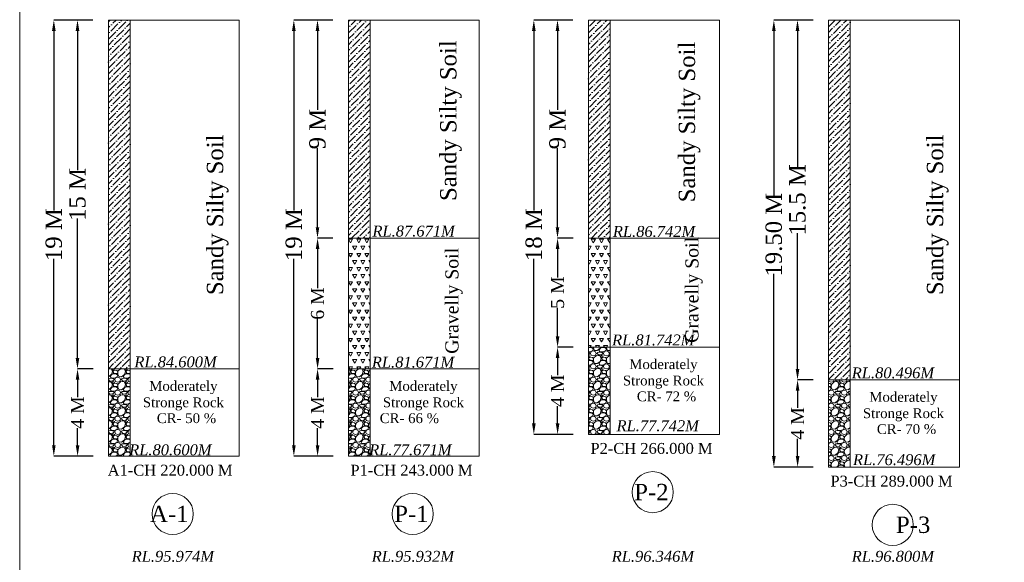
# Model space of a CAD drawing. Header units: millimetres. Extents: x 103078 to 25259364, y -3207472 to 1158446.
# Tile 2 of 40: x 13367830 to 13458117, y 1024192 to 1073961. Entities that reach past the tile are written whole.
import ezdxf

# ---------------------------------------------------------------- set-up
doc = ezdxf.new("R2010")
doc.units = ezdxf.units.MM
doc.header["$LTSCALE"] = 60
doc.header["$MEASUREMENT"] = 0
doc.styles.add('PDF Arial Bold', font='times.ttf')
doc.dimstyles.get("Standard").update_dxf_attribs({"dimtxt": 400, "dimasz": 215, "dimexe": 0.18, "dimexo": 0.0625, "dimgap": 0.09, "dimtad": 0, "dimtih": 1, "dimtoh": 1, "dimdec": 0, "dimzin": 4, "dimdsep": 46, "dimtxsty": 'Standard', "dimblk": 'OPEN90', "dimcen": 0, "dimadec": 0, "dimazin": 1, "dimtfac": 1, "dimtdec": 0, "dimtix": 1, "dimtofl": 0, "dimtmove": 0, "dimatfit": 3, "dimldrblk": 'OPEN30', "dimfxl": 1, "dimtolj": 1, "dimtzin": 0, "dimarcsym": 0})

# ---------------------------------------------------------------- blocks, each defined once
blk = doc.blocks.new('*D206')
at = {"color": 0, "linetype": 'Continuous', "lineweight": -2, "ltscale": 2, "transparency": 16777216}
for p, q in [((13374549, 1073930), (13373129, 1073930)), ((13373129, 1072930), (13373129, 1060146)), ((13373129, 1042930), (13373129, 1055714)), ((13374553, 1041930), (13373129, 1041930))]:
    blk.add_line(p, q, dxfattribs=at)
at = {"color": 0, "linetype": 'Continuous', "lineweight": 9, "ltscale": 2, "transparency": 16777216}
for points in [[(13372962, 1072930), (13373296, 1072930), (13373129, 1073930)], [(13372962, 1042930), (13373296, 1042930), (13373129, 1041930)]]:
    blk.add_solid(points, dxfattribs=at)
at = {"layer": 'Defpoints', "color": 0, "linetype": 'Continuous', "lineweight": 9, "ltscale": 2, "transparency": 16777216}
for p in [(13374549, 1073930), (13373129, 1041930), (13374553, 1041930)]:
    blk.add_point(p, dxfattribs=at)
at = {"color": 0, "linetype": 'Continuous', "lineweight": 9, "ltscale": 2, "transparency": 16777216, "insert": (13373129, 1057930), "char_height": 1500, "attachment_point": 5, "rotation": 90, "style": 'PDF Arial Bold'}
blk.add_mtext('\\A1;15 M', dxfattribs=at)
blk = doc.blocks.new('*D207')
at = {"color": 0, "linetype": 'Continuous', "lineweight": -2, "ltscale": 2, "transparency": 16777216}
for p, q in [((13374553, 1041930), (13373136, 1041930)), ((13373137, 1040930), (13373137, 1039350)), ((13373137, 1034930), (13373137, 1036510)), ((13374553, 1033930), (13373136, 1033930))]:
    blk.add_line(p, q, dxfattribs=at)
at = {"color": 0, "linetype": 'Continuous', "lineweight": 9, "ltscale": 2, "transparency": 16777216}
for points in [[(13372970, 1040930), (13373303, 1040930), (13373137, 1041930)], [(13372970, 1034930), (13373303, 1034930), (13373137, 1033930)]]:
    blk.add_solid(points, dxfattribs=at)
at = {"layer": 'Defpoints', "color": 0, "linetype": 'Continuous', "lineweight": 9, "ltscale": 2, "transparency": 16777216}
for p in [(13374553, 1041930), (13373137, 1033930), (13374553, 1033930)]:
    blk.add_point(p, dxfattribs=at)
at = {"color": 0, "linetype": 'Continuous', "lineweight": 9, "ltscale": 2, "transparency": 16777216, "insert": (13373137, 1037930), "char_height": 1200, "attachment_point": 5, "rotation": 90, "style": 'PDF Arial Bold'}
blk.add_mtext('\\A1;4 M', dxfattribs=at)
blk = doc.blocks.new('*D208')
at = {"color": 0, "linetype": 'Continuous', "lineweight": -2, "ltscale": 2, "transparency": 16777216}
for p, q in [((13396558, 1073930), (13395138, 1073930)), ((13395138, 1072930), (13395138, 1065678)), ((13395138, 1054930), (13395138, 1062182)), ((13396558, 1053930), (13395138, 1053930))]:
    blk.add_line(p, q, dxfattribs=at)
at = {"color": 0, "linetype": 'Continuous', "lineweight": 9, "ltscale": 2, "transparency": 16777216}
for points in [[(13394971, 1072930), (13395304, 1072930), (13395138, 1073930)], [(13394971, 1054930), (13395304, 1054930), (13395138, 1053930)]]:
    blk.add_solid(points, dxfattribs=at)
at = {"layer": 'Defpoints', "color": 0, "linetype": 'Continuous', "lineweight": 9, "ltscale": 2, "transparency": 16777216}
for p in [(13396558, 1073930), (13395138, 1053930), (13396558, 1053930)]:
    blk.add_point(p, dxfattribs=at)
at = {"color": 0, "linetype": 'Continuous', "lineweight": 9, "ltscale": 2, "transparency": 16777216, "insert": (13395138, 1063930), "char_height": 1500, "attachment_point": 5, "rotation": 90, "style": 'PDF Arial Bold'}
blk.add_mtext('\\A1;9 M', dxfattribs=at)
blk = doc.blocks.new('*D209')
at = {"color": 0, "linetype": 'Continuous', "lineweight": -2, "ltscale": 2, "transparency": 16777216}
for p, q in [((13418566, 1073930), (13417146, 1073930)), ((13417146, 1072930), (13417146, 1065678)), ((13417146, 1054930), (13417146, 1062182)), ((13418566, 1053930), (13417146, 1053930))]:
    blk.add_line(p, q, dxfattribs=at)
at = {"color": 0, "linetype": 'Continuous', "lineweight": 9, "ltscale": 2, "transparency": 16777216}
for points in [[(13416980, 1072930), (13417313, 1072930), (13417146, 1073930)], [(13416980, 1054930), (13417313, 1054930), (13417146, 1053930)]]:
    blk.add_solid(points, dxfattribs=at)
at = {"layer": 'Defpoints', "color": 0, "linetype": 'Continuous', "lineweight": 9, "ltscale": 2, "transparency": 16777216}
for p in [(13418566, 1073930), (13417146, 1053930), (13418566, 1053930)]:
    blk.add_point(p, dxfattribs=at)
at = {"color": 0, "linetype": 'Continuous', "lineweight": 9, "ltscale": 2, "transparency": 16777216, "insert": (13417146, 1063930), "char_height": 1500, "attachment_point": 5, "rotation": 90, "style": 'PDF Arial Bold'}
blk.add_mtext('\\A1;9 M', dxfattribs=at)
blk = doc.blocks.new('*D210')
at = {"color": 0, "linetype": 'Continuous', "lineweight": -2, "ltscale": 2, "transparency": 16777216}
for p, q in [((13440575, 1073930), (13439155, 1073930)), ((13439155, 1072930), (13439155, 1060477)), ((13439155, 1041930), (13439155, 1054383)), ((13440579, 1040930), (13439155, 1040930))]:
    blk.add_line(p, q, dxfattribs=at)
at = {"color": 0, "linetype": 'Continuous', "lineweight": 9, "ltscale": 2, "transparency": 16777216}
for points in [[(13438989, 1072930), (13439322, 1072930), (13439155, 1073930)], [(13438989, 1041930), (13439322, 1041930), (13439155, 1040930)]]:
    blk.add_solid(points, dxfattribs=at)
at = {"layer": 'Defpoints', "color": 0, "linetype": 'Continuous', "lineweight": 9, "ltscale": 2, "transparency": 16777216}
for p in [(13440575, 1073930), (13439155, 1040930), (13440579, 1040930)]:
    blk.add_point(p, dxfattribs=at)
at = {"color": 0, "linetype": 'Continuous', "lineweight": 9, "ltscale": 2, "transparency": 16777216, "insert": (13439155, 1057430), "char_height": 1500, "attachment_point": 5, "rotation": 90, "style": 'PDF Arial Bold'}
blk.add_mtext('\\A1;15.5 M', dxfattribs=at)
blk = doc.blocks.new('*D215')
at = {"color": 0, "linetype": 'Continuous', "lineweight": -2, "ltscale": 2, "transparency": 16777216}
for p, q in [((13396561, 1041930), (13395145, 1041930)), ((13395145, 1040930), (13395145, 1039350)), ((13395145, 1034930), (13395145, 1036510)), ((13396561, 1033930), (13395145, 1033930))]:
    blk.add_line(p, q, dxfattribs=at)
at = {"color": 0, "linetype": 'Continuous', "lineweight": 9, "ltscale": 2, "transparency": 16777216}
for points in [[(13394979, 1040930), (13395312, 1040930), (13395145, 1041930)], [(13394979, 1034930), (13395312, 1034930), (13395145, 1033930)]]:
    blk.add_solid(points, dxfattribs=at)
at = {"layer": 'Defpoints', "color": 0, "linetype": 'Continuous', "lineweight": 9, "ltscale": 2, "transparency": 16777216}
for p in [(13396561, 1041930), (13395145, 1033930), (13396561, 1033930)]:
    blk.add_point(p, dxfattribs=at)
at = {"color": 0, "linetype": 'Continuous', "lineweight": 9, "ltscale": 2, "transparency": 16777216, "insert": (13395145, 1037930), "char_height": 1200, "attachment_point": 5, "rotation": 90, "style": 'PDF Arial Bold'}
blk.add_mtext('\\A1;4 M', dxfattribs=at)
blk = doc.blocks.new('*D216')
at = {"color": 0, "linetype": 'Continuous', "lineweight": -2, "ltscale": 2, "transparency": 16777216}
for p, q in [((13418570, 1043930), (13417154, 1043930)), ((13417154, 1042930), (13417154, 1041350)), ((13417154, 1036930), (13417154, 1038510)), ((13418570, 1035930), (13417154, 1035930))]:
    blk.add_line(p, q, dxfattribs=at)
at = {"color": 0, "linetype": 'Continuous', "lineweight": 9, "ltscale": 2, "transparency": 16777216}
for points in [[(13416987, 1042930), (13417321, 1042930), (13417154, 1043930)], [(13416987, 1036930), (13417321, 1036930), (13417154, 1035930)]]:
    blk.add_solid(points, dxfattribs=at)
at = {"layer": 'Defpoints', "color": 0, "linetype": 'Continuous', "lineweight": 9, "ltscale": 2, "transparency": 16777216}
for p in [(13418570, 1043930), (13417154, 1035930), (13418570, 1035930)]:
    blk.add_point(p, dxfattribs=at)
at = {"color": 0, "linetype": 'Continuous', "lineweight": 9, "ltscale": 2, "transparency": 16777216, "insert": (13417154, 1039930), "char_height": 1200, "attachment_point": 5, "rotation": 90, "style": 'PDF Arial Bold'}
blk.add_mtext('\\A1;4 M', dxfattribs=at)
blk = doc.blocks.new('*D217')
at = {"color": 0, "linetype": 'Continuous', "lineweight": -2, "ltscale": 2, "transparency": 16777216}
for p, q in [((13440579, 1040930), (13439162, 1040930)), ((13439163, 1039930), (13439163, 1038350)), ((13439163, 1033930), (13439163, 1035510)), ((13440579, 1032930), (13439162, 1032930))]:
    blk.add_line(p, q, dxfattribs=at)
at = {"color": 0, "linetype": 'Continuous', "lineweight": 9, "ltscale": 2, "transparency": 16777216}
for points in [[(13438996, 1039930), (13439329, 1039930), (13439163, 1040930)], [(13438996, 1033930), (13439329, 1033930), (13439163, 1032930)]]:
    blk.add_solid(points, dxfattribs=at)
at = {"layer": 'Defpoints', "color": 0, "linetype": 'Continuous', "lineweight": 9, "ltscale": 2, "transparency": 16777216}
for p in [(13440579, 1040930), (13439163, 1032930), (13440579, 1032930)]:
    blk.add_point(p, dxfattribs=at)
at = {"color": 0, "linetype": 'Continuous', "lineweight": 9, "ltscale": 2, "transparency": 16777216, "insert": (13439163, 1036930), "char_height": 1200, "attachment_point": 5, "rotation": 90, "style": 'PDF Arial Bold'}
blk.add_mtext('\\A1;4 M', dxfattribs=at)
blk = doc.blocks.new('*D222')
at = {"color": 0, "linetype": 'Continuous', "lineweight": -2, "ltscale": 2, "transparency": 16777216}
for p, q in [((13396558, 1053930), (13395145, 1053930)), ((13395145, 1052930), (13395145, 1049326)), ((13395145, 1042930), (13395145, 1046534)), ((13396561, 1041930), (13395145, 1041930))]:
    blk.add_line(p, q, dxfattribs=at)
at = {"color": 0, "linetype": 'Continuous', "lineweight": 9, "ltscale": 2, "transparency": 16777216}
for points in [[(13394979, 1052930), (13395312, 1052930), (13395145, 1053930)], [(13394979, 1042930), (13395312, 1042930), (13395145, 1041930)]]:
    blk.add_solid(points, dxfattribs=at)
at = {"layer": 'Defpoints', "color": 0, "linetype": 'Continuous', "lineweight": 9, "ltscale": 2, "transparency": 16777216}
for p in [(13396558, 1053930), (13395145, 1041930), (13396561, 1041930)]:
    blk.add_point(p, dxfattribs=at)
at = {"color": 0, "linetype": 'Continuous', "lineweight": 9, "ltscale": 2, "transparency": 16777216, "insert": (13395145, 1047930), "char_height": 1200, "attachment_point": 5, "rotation": 90, "style": 'PDF Arial Bold'}
blk.add_mtext('\\A1;6 M', dxfattribs=at)
blk = doc.blocks.new('*D223')
at = {"color": 0, "linetype": 'Continuous', "lineweight": -2, "ltscale": 2, "transparency": 16777216}
for p, q in [((13418570, 1053930), (13417154, 1053930)), ((13417154, 1052930), (13417154, 1050321)), ((13417154, 1044930), (13417154, 1047539)), ((13418570, 1043930), (13417154, 1043930))]:
    blk.add_line(p, q, dxfattribs=at)
at = {"color": 0, "linetype": 'Continuous', "lineweight": 9, "ltscale": 2, "transparency": 16777216}
for points in [[(13416987, 1052930), (13417321, 1052930), (13417154, 1053930)], [(13416987, 1044930), (13417321, 1044930), (13417154, 1043930)]]:
    blk.add_solid(points, dxfattribs=at)
at = {"layer": 'Defpoints', "color": 0, "linetype": 'Continuous', "lineweight": 9, "ltscale": 2, "transparency": 16777216}
for p in [(13418570, 1053930), (13417154, 1043930), (13418570, 1043930)]:
    blk.add_point(p, dxfattribs=at)
at = {"color": 0, "linetype": 'Continuous', "lineweight": 9, "ltscale": 2, "transparency": 16777216, "insert": (13417154, 1048930), "char_height": 1200, "attachment_point": 5, "rotation": 90, "style": 'PDF Arial Bold'}
blk.add_mtext('\\A1;5 M', dxfattribs=at)
blk = doc.blocks.new('*D375')
at = {"color": 0, "linetype": 'Continuous', "lineweight": -2, "ltscale": 2, "transparency": 16777216}
for p, q in [((13373129, 1073930), (13370960, 1073930)), ((13370960, 1072930), (13370960, 1056460)), ((13370960, 1034930), (13370960, 1052028)), ((13373136, 1033930), (13370960, 1033930))]:
    blk.add_line(p, q, dxfattribs=at)
at = {"color": 0, "linetype": 'Continuous', "lineweight": 9, "ltscale": 2, "transparency": 16777216}
for points in [[(13370794, 1072930), (13371127, 1072930), (13370960, 1073930)], [(13370794, 1034930), (13371127, 1034930), (13370960, 1033930)]]:
    blk.add_solid(points, dxfattribs=at)
at = {"layer": 'Defpoints', "color": 0, "linetype": 'Continuous', "lineweight": 9, "ltscale": 2, "transparency": 16777216}
for p in [(13373129, 1073930), (13370960, 1033930), (13373137, 1033930)]:
    blk.add_point(p, dxfattribs=at)
at = {"color": 0, "linetype": 'Continuous', "lineweight": 9, "ltscale": 2, "transparency": 16777216, "insert": (13370960, 1054244), "char_height": 1500, "attachment_point": 5, "rotation": 90, "style": 'PDF Arial Bold'}
blk.add_mtext('\\A1;19 M', dxfattribs=at)
blk = doc.blocks.new('*D376')
at = {"color": 0, "linetype": 'Continuous', "lineweight": -2, "ltscale": 2, "transparency": 16777216}
for p, q in [((13395137, 1073930), (13392969, 1073930)), ((13392969, 1072930), (13392969, 1056460)), ((13392969, 1034930), (13392969, 1052028)), ((13395145, 1033930), (13392969, 1033930))]:
    blk.add_line(p, q, dxfattribs=at)
at = {"color": 0, "linetype": 'Continuous', "lineweight": 9, "ltscale": 2, "transparency": 16777216}
for points in [[(13392802, 1072930), (13393136, 1072930), (13392969, 1073930)], [(13392802, 1034930), (13393136, 1034930), (13392969, 1033930)]]:
    blk.add_solid(points, dxfattribs=at)
at = {"layer": 'Defpoints', "color": 0, "linetype": 'Continuous', "lineweight": 9, "ltscale": 2, "transparency": 16777216}
for p in [(13395137, 1073930), (13392969, 1033930), (13395145, 1033930)]:
    blk.add_point(p, dxfattribs=at)
at = {"color": 0, "linetype": 'Continuous', "lineweight": 9, "ltscale": 2, "transparency": 16777216, "insert": (13392969, 1054244), "char_height": 1500, "attachment_point": 5, "rotation": 90, "style": 'PDF Arial Bold'}
blk.add_mtext('\\A1;19 M', dxfattribs=at)
blk = doc.blocks.new('*D377')
at = {"color": 0, "linetype": 'Continuous', "lineweight": -2, "ltscale": 2, "transparency": 16777216}
for p, q in [((13417146, 1073930), (13414978, 1073930)), ((13414978, 1072930), (13414978, 1056460)), ((13414978, 1036930), (13414978, 1052028)), ((13417154, 1035930), (13414978, 1035930))]:
    blk.add_line(p, q, dxfattribs=at)
at = {"color": 0, "linetype": 'Continuous', "lineweight": 9, "ltscale": 2, "transparency": 16777216}
for points in [[(13414811, 1072930), (13415144, 1072930), (13414978, 1073930)], [(13414811, 1036930), (13415144, 1036930), (13414978, 1035930)]]:
    blk.add_solid(points, dxfattribs=at)
at = {"layer": 'Defpoints', "color": 0, "linetype": 'Continuous', "lineweight": 9, "ltscale": 2, "transparency": 16777216}
for p in [(13417146, 1073930), (13414978, 1035930), (13417154, 1035930)]:
    blk.add_point(p, dxfattribs=at)
at = {"color": 0, "linetype": 'Continuous', "lineweight": 9, "ltscale": 2, "transparency": 16777216, "insert": (13414978, 1054244), "char_height": 1500, "attachment_point": 5, "rotation": 90, "style": 'PDF Arial Bold'}
blk.add_mtext('\\A1;18 M', dxfattribs=at)
blk = doc.blocks.new('*D378')
at = {"color": 0, "linetype": 'Continuous', "lineweight": -2, "ltscale": 2, "transparency": 16777216}
for p, q in [((13439155, 1073930), (13436986, 1073930)), ((13436986, 1072930), (13436986, 1057845)), ((13436986, 1033930), (13436986, 1050644)), ((13439162, 1032930), (13436986, 1032930))]:
    blk.add_line(p, q, dxfattribs=at)
at = {"color": 0, "linetype": 'Continuous', "lineweight": 9, "ltscale": 2, "transparency": 16777216}
for points in [[(13436820, 1072930), (13437153, 1072930), (13436986, 1073930)], [(13436820, 1033930), (13437153, 1033930), (13436986, 1032930)]]:
    blk.add_solid(points, dxfattribs=at)
at = {"layer": 'Defpoints', "color": 0, "linetype": 'Continuous', "lineweight": 9, "ltscale": 2, "transparency": 16777216}
for p in [(13439155, 1073930), (13436986, 1032930), (13439162, 1032930)]:
    blk.add_point(p, dxfattribs=at)
at = {"color": 0, "linetype": 'Continuous', "lineweight": 9, "ltscale": 2, "transparency": 16777216, "insert": (13436986, 1054244), "char_height": 1500, "attachment_point": 5, "rotation": 90, "style": 'PDF Arial Bold'}
blk.add_mtext('\\A1;19.50 M', dxfattribs=at)

msp = doc.modelspace()

# ---------------------------------------------------------------- hatches: boundary and pattern name
at = {"linetype": 'Continuous', "lineweight": 9, "ltscale": 2}
h = msp.add_hatch(dxfattribs=at)
h.set_pattern_fill('ANSI36', scale=3000)
h.set_pattern_definition([(45, (384413.5, 2478545.5), (198.873782, 729.203868), [937.5, -187.5, 0, -187.5])])
h.paths.add_polyline_path([(13375969, 1041930), (13377969, 1041930), (13377969, 1073930), (13375969, 1073930)])
h = msp.add_hatch(dxfattribs=at)
h.set_pattern_fill('ANSI36', scale=3000)
h.set_pattern_definition([(45, (389422.23, 2478545.5), (198.873782, 729.203868), [937.5, -187.5, 0, -187.5])])
h.paths.add_polyline_path([(13397977.7, 1053930), (13399977.7, 1053930), (13399977.7, 1073930), (13397977.7, 1073930)])
h = msp.add_hatch(dxfattribs=at)
h.set_pattern_fill('ANSI36', scale=3000)
h.set_pattern_definition([(45, (394430.95, 2478545.5), (198.873782, 729.203868), [937.5, -187.5, 0, -187.5])])
h.paths.add_polyline_path([(13419986.5, 1053930), (13421986.5, 1053930), (13421986.5, 1073930), (13419986.5, 1073930)])
h = msp.add_hatch(dxfattribs=at)
h.set_pattern_fill('ANSI36', scale=3000)
h.set_pattern_definition([(45, (399439.68, 2478545.5), (198.873782, 729.203868), [937.5, -187.5, 0, -187.5])])
h.paths.add_polyline_path([(13441995.2, 1040930), (13443995.2, 1040930), (13443995.2, 1073930), (13441995.2, 1073930)])
h = msp.add_hatch(dxfattribs=at)
h.set_pattern_fill('TRIANG', scale=2000)
h.set_pattern_definition([(60, (389422.2, 2478545.5), (-375, 649.519052), [375, -375]), (120, (389422.2, 2478545.5), (-750, 4e-07), [375, -375]), (0, (389234.7, 2478870.26), (375, 649.519052), [375, -375])])
h.paths.add_polyline_path([(13399977.7, 1053930), (13397977.7, 1053930), (13397977.7, 1041930), (13399977.7, 1041930)])
h = msp.add_hatch(dxfattribs=at)
h.set_pattern_fill('TRIANG', scale=2000)
h.set_pattern_definition([(60, (394430.95, 2478545.5), (-375, 649.519052), [375, -375]), (120, (394430.95, 2478545.5), (-750, 4e-07), [375, -375]), (0, (394243.45, 2478870.26), (375, 649.519052), [375, -375])])
h.paths.add_polyline_path([(13419986.5, 1043930), (13421986.5, 1043930), (13421986.5, 1053930), (13419986.5, 1053930)])
h = msp.add_hatch(dxfattribs=at)
h.set_pattern_fill('GRAVEL', scale=1200)
h.set_pattern_definition([(228.0127875, (395294.95, 2479745.5), (-9600, -10800), [161.4432, -15982.90566]), (184.96974073, (395186.95, 2479625.5), (14400, 1200), [277.0416, -27427.10971]), (132.5104471, (394910.95, 2479601.5), (12000, -13200), [195.3456, -19339.23912]), (267.273689, (394442.95, 2479301.5), (1200, 24000), [252.2856, -24976.26965]), (292.8336542, (394430.95, 2479049.5), (-6000, 14400), [247.386, -24491.24775]), (357.273689, (394526.95, 2478821.5), (-24000, 1200), [252.2856, -24976.26965]), (37.69424047, (394778.95, 2478809.5), (-15600, -12000), [333.6348, -33029.81826]), (72.25532837, (395042.95, 2479013.5), (8400, 26400), [314.9856, -31183.5858]), (121.4295656, (395138.95, 2479313.5), (-9600, 15600), [253.14, -25060.88773]), (175.2363583, (395006.95, 2479529.5), (13200, -1200), [288.9984, -14160.9151]), (222.3974378, (394718.95, 2479553.5), (-14400, -13200), [373.7376, -37000.05001]), (138.8140748, (395630.95, 2479289.5), (-8400, 7200), [127.5612, -12628.61378]), (171.4692344, (395534.95, 2479373.5), (15600, -2400), [242.6844, -24025.8137]), (225, (395294.95, 2479409.5), (-1e-13, -1200), [169.7052, -1527.35107]), (203.1985905, (395210.95, 2479553.5), (6000, 2400), [91.3896, -9047.53813]), (291.8014095, (395126.95, 2479517.5), (-1200, 3600), [129.2436, -6332.95417]), (30.9637565, (395174.95, 2479397.5), (3600, 2400), [209.9148, -6787.22747]), (161.5650512, (395354.95, 2479505.5), (2400, -1200), [151.7892, -3642.94399]), (16.38954033, (394430.95, 2479517.5), (12000, 3600), [212.64, -21051.41418]), (70.34617594, (394634.95, 2479577.5), (-4800, -13200), [178.3932, -17660.8893]), (293.1985905, (395354.95, 2479745.5), (-2400, 6000), [182.778, -8956.14973]), (343.61045967, (395426.95, 2479577.5), (-12000, 3600), [212.64, -21051.41418]), (339.4439548, (394430.95, 2478773.5), (-6000, 2400), [205.056, -10047.74849]), (294.7751406, (394622.95, 2478701.5), (-6000, 13200), [171.8136, -17009.57168]), (66.8014095, (395366.95, 2478545.5), (2400, 6000), [182.778, -8956.14973]), (17.35402464, (395438.95, 2478713.5), (-15600, -4800), [201.1572, -19914.50834]), (69.4439548, (394778.95, 2478545.5), (-2400, -6000), [102.528, -10150.27649]), (101.3099325, (395294.95, 2478545.5), (-1200, 4800), [61.188, -6057.63542]), (165.9637565, (395282.95, 2478605.5), (3600, -1200), [247.386, -4700.34075]), (186.00900596, (395042.95, 2478665.5), (12000, 1200), [229.26, -22696.70781]), (303.6900675, (395174.95, 2479289.5), (-1200, 2400), [173.0664, -4153.59513]), (353.1572266, (395270.95, 2479145.5), (20400, -2400), [302.1528, -29913.07515]), (60.9453959, (395570.95, 2479109.5), (-4800, -8400), [123.5472, -12231.20897]), (90, (395631, 2479217.5), (-1200, 1200), [72, -1128]), (120.2564372, (395018.95, 2478701.5), (4800, -8400), [166.7088, -16504.22399]), (48.0127875, (394934.95, 2478845.5), (9600, 10800), [322.8864, -15821.46246]), (0, (395151, 2479085.5), (1200, 1200), [312, -888]), (325.3048465, (395462.95, 2479085.5), (12000, -8400), [189.7368, -18783.92916]), (254.0546041, (395618.95, 2478977.5), (-1200, -4800), [174.7224, -8561.40947]), (207.64597536, (395570.95, 2478809.5), (-22800, -12000), [284.478, -28163.36902]), (175.42607874, (395318.95, 2478677.5), (-15600, 1200), [300.9588, -29794.88809])])
h.paths.add_polyline_path([(13419986.5, 1035930), (13421986.5, 1035930), (13421986.5, 1043930), (13419986.5, 1043930)])
h.paths.add_polyline_path([(13422311.5, 1035650.7), (13430362.3, 1035650.7), (13430362.3, 1037785.9), (13422311.5, 1037785.9)], flags=9)
h = msp.add_hatch(dxfattribs=at)
h.set_pattern_fill('GRAVEL', scale=1200)
h.set_pattern_definition([(228.0127875, (385277.5, 2479745.5), (-9600, -10800), [161.4432, -15982.90566]), (184.96974073, (385169.5, 2479625.5), (14400, 1200), [277.0416, -27427.10971]), (132.5104471, (384893.5, 2479601.5), (12000, -13200), [195.3456, -19339.23912]), (267.273689, (384425.5, 2479301.5), (1200, 24000), [252.2856, -24976.26965]), (292.8336542, (384413.5, 2479049.5), (-6000, 14400), [247.386, -24491.24775]), (357.273689, (384509.5, 2478821.5), (-24000, 1200), [252.2856, -24976.26965]), (37.69424047, (384761.5, 2478809.5), (-15600, -12000), [333.6348, -33029.81826]), (72.25532837, (385025.5, 2479013.5), (8400, 26400), [314.9856, -31183.5858]), (121.4295656, (385121.5, 2479313.5), (-9600, 15600), [253.14, -25060.88773]), (175.2363583, (384989.5, 2479529.5), (13200, -1200), [288.9984, -14160.9151]), (222.3974378, (384701.5, 2479553.5), (-14400, -13200), [373.7376, -37000.05001]), (138.8140748, (385613.5, 2479289.5), (-8400, 7200), [127.5612, -12628.61378]), (171.4692344, (385517.5, 2479373.5), (15600, -2400), [242.6844, -24025.8137]), (225, (385277.5, 2479409.5), (-1e-13, -1200), [169.7052, -1527.35107]), (203.1985905, (385193.5, 2479553.5), (6000, 2400), [91.3896, -9047.53813]), (291.8014095, (385109.5, 2479517.5), (-1200, 3600), [129.2436, -6332.95417]), (30.9637565, (385157.5, 2479397.5), (3600, 2400), [209.9148, -6787.22747]), (161.5650512, (385337.5, 2479505.5), (2400, -1200), [151.7892, -3642.94399]), (16.38954033, (384413.5, 2479517.5), (12000, 3600), [212.64, -21051.41418]), (70.34617594, (384617.5, 2479577.5), (-4800, -13200), [178.3932, -17660.8893]), (293.1985905, (385337.5, 2479745.5), (-2400, 6000), [182.778, -8956.14973]), (343.61045967, (385409.5, 2479577.5), (-12000, 3600), [212.64, -21051.41418]), (339.4439548, (384413.5, 2478773.5), (-6000, 2400), [205.056, -10047.74849]), (294.7751406, (384605.5, 2478701.5), (-6000, 13200), [171.8136, -17009.57168]), (66.8014095, (385349.5, 2478545.5), (2400, 6000), [182.778, -8956.14973]), (17.35402464, (385421.5, 2478713.5), (-15600, -4800), [201.1572, -19914.50834]), (69.4439548, (384761.5, 2478545.5), (-2400, -6000), [102.528, -10150.27649]), (101.3099325, (385277.5, 2478545.5), (-1200, 4800), [61.188, -6057.63542]), (165.9637565, (385265.5, 2478605.5), (3600, -1200), [247.386, -4700.34075]), (186.00900596, (385025.5, 2478665.5), (12000, 1200), [229.26, -22696.70781]), (303.6900675, (385157.5, 2479289.5), (-1200, 2400), [173.0664, -4153.59513]), (353.1572266, (385253.5, 2479145.5), (20400, -2400), [302.1528, -29913.07515]), (60.9453959, (385553.5, 2479109.5), (-4800, -8400), [123.5472, -12231.20897]), (90, (385613.5, 2479217.5), (-1200, 1200), [72, -1128]), (120.2564372, (385001.5, 2478701.5), (4800, -8400), [166.7088, -16504.22399]), (48.0127875, (384917.5, 2478845.5), (9600, 10800), [322.8864, -15821.46246]), (0, (385133.5, 2479085.5), (1200, 1200), [312, -888]), (325.3048465, (385445.5, 2479085.5), (12000, -8400), [189.7368, -18783.92916]), (254.0546041, (385601.5, 2478977.5), (-1200, -4800), [174.7224, -8561.40947]), (207.64597536, (385553.5, 2478809.5), (-22800, -12000), [284.478, -28163.36902]), (175.42607874, (385301.5, 2478677.5), (-15600, 1200), [300.9588, -29794.88809])])
h.paths.add_polyline_path([(13377969, 1041930), (13375969, 1041930), (13375969, 1033930), (13377969, 1033930)])
h.paths.add_polyline_path([(13377621.2, 1033440.6), (13385672, 1033440.6), (13385672, 1035575.8), (13377621.2, 1035575.8)], flags=9)
h = msp.add_hatch(dxfattribs=at)
h.set_pattern_fill('GRAVEL', scale=1200)
h.set_pattern_definition([(228.0127875, (390286.23, 2479745.5), (-9600, -10800), [161.4432, -15982.90566]), (184.96974073, (390178.226, 2479625.5), (14400, 1200), [277.0416, -27427.10971]), (132.5104471, (389902.226, 2479601.5), (12000, -13200), [195.3456, -19339.23912]), (267.273689, (389434.226, 2479301.5), (1200, 24000), [252.2856, -24976.26965]), (292.8336542, (389422.226, 2479049.5), (-6000, 14400), [247.386, -24491.24775]), (357.273689, (389518.226, 2478821.5), (-24000, 1200), [252.2856, -24976.26965]), (37.69424047, (389770.226, 2478809.5), (-15600, -12000), [333.6348, -33029.81826]), (72.25532837, (390034.226, 2479013.5), (8400, 26400), [314.9856, -31183.5858]), (121.4295656, (390130.226, 2479313.5), (-9600, 15600), [253.14, -25060.88773]), (175.2363583, (389998.23, 2479529.5), (13200, -1200), [288.9984, -14160.9151]), (222.3974378, (389710.226, 2479553.5), (-14400, -13200), [373.7376, -37000.05001]), (138.8140748, (390622.23, 2479289.5), (-8400, 7200), [127.5612, -12628.61378]), (171.4692344, (390526.226, 2479373.5), (15600, -2400), [242.6844, -24025.8137]), (225, (390286.2, 2479409.5), (-1e-13, -1200), [169.7052, -1527.35107]), (203.1985905, (390202.23, 2479553.5), (6000, 2400), [91.3896, -9047.53813]), (291.8014095, (390118.23, 2479517.5), (-1200, 3600), [129.2436, -6332.95417]), (30.9637565, (390166.23, 2479397.5), (3600, 2400), [209.9148, -6787.22747]), (161.5650512, (390346.23, 2479505.5), (2400, -1200), [151.7892, -3642.94399]), (16.38954033, (389422.226, 2479517.5), (12000, 3600), [212.64, -21051.41418]), (70.34617594, (389626.226, 2479577.5), (-4800, -13200), [178.3932, -17660.8893]), (293.1985905, (390346.23, 2479745.5), (-2400, 6000), [182.778, -8956.14973]), (343.61045967, (390418.226, 2479577.5), (-12000, 3600), [212.64, -21051.41418]), (339.4439548, (389422.23, 2478773.5), (-6000, 2400), [205.056, -10047.74849]), (294.7751406, (389614.226, 2478701.5), (-6000, 13200), [171.8136, -17009.57168]), (66.8014095, (390358.23, 2478545.5), (2400, 6000), [182.778, -8956.14973]), (17.35402464, (390430.226, 2478713.5), (-15600, -4800), [201.1572, -19914.50834]), (69.4439548, (389770.23, 2478545.5), (-2400, -6000), [102.528, -10150.27649]), (101.3099325, (390286.23, 2478545.5), (-1200, 4800), [61.188, -6057.63542]), (165.9637565, (390274.23, 2478605.5), (3600, -1200), [247.386, -4700.34075]), (186.00900596, (390034.226, 2478665.5), (12000, 1200), [229.26, -22696.70781]), (303.6900675, (390166.23, 2479289.5), (-1200, 2400), [173.0664, -4153.59513]), (353.1572266, (390262.226, 2479145.5), (20400, -2400), [302.1528, -29913.07515]), (60.9453959, (390562.23, 2479109.5), (-4800, -8400), [123.5472, -12231.20897]), (90, (390622.2, 2479217.5), (-1200, 1200), [72, -1128]), (120.2564372, (390010.226, 2478701.5), (4800, -8400), [166.7088, -16504.22399]), (48.0127875, (389926.23, 2478845.5), (9600, 10800), [322.8864, -15821.46246]), (0, (390142.2, 2479085.5), (1200, 1200), [312, -888]), (325.3048465, (390454.226, 2479085.5), (12000, -8400), [189.7368, -18783.92916]), (254.0546041, (390610.23, 2478977.5), (-1200, -4800), [174.7224, -8561.40947]), (207.64597536, (390562.226, 2478809.5), (-22800, -12000), [284.478, -28163.36902]), (175.42607874, (390310.226, 2478677.5), (-15600, 1200), [300.9588, -29794.88809])])
h.paths.add_polyline_path([(13397977.7, 1033930), (13399977.7, 1033930), (13399977.7, 1041930), (13397977.7, 1041930)])
h.paths.add_polyline_path([(13399629.9, 1033440.6), (13407680.7, 1033440.6), (13407680.7, 1035575.8), (13399629.9, 1035575.8)], flags=9)
h = msp.add_hatch(dxfattribs=at)
h.set_pattern_fill('GRAVEL', scale=1200)
h.set_pattern_definition([(228.0127875, (400303.68, 2479745.5), (-9600, -10800), [161.4432, -15982.90566]), (184.96974073, (400195.677, 2479625.5), (14400, 1200), [277.0416, -27427.10971]), (132.5104471, (399919.68, 2479601.5), (12000, -13200), [195.3456, -19339.23912]), (267.273689, (399451.677, 2479301.5), (1200, 24000), [252.2856, -24976.26965]), (292.8336542, (399439.677, 2479049.5), (-6000, 14400), [247.386, -24491.24775]), (357.273689, (399535.677, 2478821.5), (-24000, 1200), [252.2856, -24976.26965]), (37.69424047, (399787.677, 2478809.5), (-15600, -12000), [333.6348, -33029.81826]), (72.25532837, (400051.677, 2479013.5), (8400, 26400), [314.9856, -31183.5858]), (121.4295656, (400147.677, 2479313.5), (-9600, 15600), [253.14, -25060.88773]), (175.2363583, (400015.68, 2479529.5), (13200, -1200), [288.9984, -14160.9151]), (222.3974378, (399727.677, 2479553.5), (-14400, -13200), [373.7376, -37000.05001]), (138.8140748, (400639.68, 2479289.5), (-8400, 7200), [127.5612, -12628.61378]), (171.4692344, (400543.677, 2479373.5), (15600, -2400), [242.6844, -24025.8137]), (225, (400303.7, 2479409.5), (-1e-13, -1200), [169.7052, -1527.35107]), (203.1985905, (400219.68, 2479553.5), (6000, 2400), [91.3896, -9047.53813]), (291.8014095, (400135.68, 2479517.5), (-1200, 3600), [129.2436, -6332.95417]), (30.9637565, (400183.68, 2479397.5), (3600, 2400), [209.9148, -6787.22747]), (161.5650512, (400363.68, 2479505.5), (2400, -1200), [151.7892, -3642.94399]), (16.38954033, (399439.68, 2479517.5), (12000, 3600), [212.64, -21051.41418]), (70.34617594, (399643.68, 2479577.5), (-4800, -13200), [178.3932, -17660.8893]), (293.1985905, (400363.68, 2479745.5), (-2400, 6000), [182.778, -8956.14973]), (343.61045967, (400435.68, 2479577.5), (-12000, 3600), [212.64, -21051.41418]), (339.4439548, (399439.68, 2478773.5), (-6000, 2400), [205.056, -10047.74849]), (294.7751406, (399631.68, 2478701.5), (-6000, 13200), [171.8136, -17009.57168]), (66.8014095, (400375.68, 2478545.5), (2400, 6000), [182.778, -8956.14973]), (17.35402464, (400447.68, 2478713.5), (-15600, -4800), [201.1572, -19914.50834]), (69.4439548, (399787.68, 2478545.5), (-2400, -6000), [102.528, -10150.27649]), (101.3099325, (400303.68, 2478545.5), (-1200, 4800), [61.188, -6057.63542]), (165.9637565, (400291.68, 2478605.5), (3600, -1200), [247.386, -4700.34075]), (186.00900596, (400051.677, 2478665.5), (12000, 1200), [229.26, -22696.70781]), (303.6900675, (400183.68, 2479289.5), (-1200, 2400), [173.0664, -4153.59513]), (353.1572266, (400279.677, 2479145.5), (20400, -2400), [302.1528, -29913.07515]), (60.9453959, (400579.68, 2479109.5), (-4800, -8400), [123.5472, -12231.20897]), (90, (400639.7, 2479217.5), (-1200, 1200), [72, -1128]), (120.2564372, (400027.68, 2478701.5), (4800, -8400), [166.7088, -16504.22399]), (48.0127875, (399943.68, 2478845.5), (9600, 10800), [322.8864, -15821.46246]), (0, (400159.7, 2479085.5), (1200, 1200), [312, -888]), (325.3048465, (400471.68, 2479085.5), (12000, -8400), [189.7368, -18783.92916]), (254.0546041, (400627.68, 2478977.5), (-1200, -4800), [174.7224, -8561.40947]), (207.64597536, (400579.677, 2478809.5), (-22800, -12000), [284.478, -28163.36902]), (175.42607874, (400327.677, 2478677.5), (-15600, 1200), [300.9588, -29794.88809])])
h.paths.add_polyline_path([(13441995.2, 1032930), (13443995.2, 1032930), (13443995.2, 1040930), (13441995.2, 1040930)])
h.paths.add_polyline_path([(13443994.2, 1032536.9), (13452045, 1032536.9), (13452045, 1034672.1), (13443994.2, 1034672.1)], flags=9)

# ---------------------------------------------------------------- linework, layer by layer
at = {"color": 7, "linetype": 'Continuous', "lineweight": 9, "ltscale": 2}
for p, q in [((13375969, 1073930), (13375969, 1033930)), ((13387969, 1073930), (13375969, 1073930)), ((13377969, 1033930), (13377969, 1073930)), ((13387969, 1033930), (13387969, 1073930)), ((13397977.7, 1073930), (13397977.7, 1033930)), ((13409977.7, 1073930), (13397977.7, 1073930)), ((13399977.7, 1033930), (13399977.7, 1073930)), ((13409977.7, 1033930), (13409977.7, 1073930)), ((13419986.5, 1073930), (13419986.5, 1035930)), ((13431986.5, 1073930), (13419986.5, 1073930)), ((13421986.5, 1035930), (13421986.5, 1073930)), ((13431986.5, 1035930), (13431986.5, 1073930)), ((13441995.2, 1073930), (13441995.2, 1032930)), ((13453995.2, 1073930), (13441995.2, 1073930)), ((13443995.2, 1032930), (13443995.2, 1073930)), ((13453995.2, 1032930), (13453995.2, 1073930)), ((13397977.7, 1053930), (13409977.7, 1053930)), ((13419986.5, 1053930), (13431986.5, 1053930)), ((13419986.5, 1043930), (13431986.5, 1043930)), ((13375969, 1041930), (13377969, 1041930)), ((13377969, 1041930), (13387969, 1041930)), ((13397977.7, 1041930), (13409977.7, 1041930)), ((13441995.2, 1040930), (13453995.2, 1040930)), ((13419986.5, 1035930), (13421986.5, 1035930)), ((13419986.5, 1035930), (13431986.5, 1035930)), ((13375969, 1033930), (13387969, 1033930)), ((13397977.7, 1033930), (13399977.7, 1033930)), ((13397977.7, 1033930), (13409977.7, 1033930)), ((13441995.2, 1032930), (13443995.2, 1032930)), ((13441995.2, 1032930), (13453995.2, 1032930))]:
    msp.add_line(p, q, dxfattribs=at)
msp.add_lwpolyline([(13367830, 1158446), (13661494, 1158446), (13661494, 956758), (13367830, 956758)], close=True, dxfattribs=at)
for centre in [(13425879.5, 1030626.2), (13381862, 1028626.2), (13403870.7, 1028626.2), (13447888.2, 1027626.2)]:
    msp.add_circle(centre, 1886.2, dxfattribs=at)

# ---------------------------------------------------------------- texts
at = {"color": 7, "linetype": 'Continuous', "lineweight": 9, "ltscale": 2, "attachment_point": 1, "rotation": 90, "style": 'PDF Arial Bold'}
for s, insert, char_height in [('\\pxt5;Sandy Silty Soil', (13406379.6, 1057334.5), 1500), ('\\pxt5;Sandy Silty Soil', (13428261.3, 1057210.5), 1500), ('\\pxt5;Sandy Silty Soil', (13384991.4, 1048698.5), 1500), ('\\pxt5;Sandy Silty Soil', (13451017.6, 1048698.5), 1500), ('\\pxt5;Gravelly Soil', (13428872.8, 1044319.5), 1200), ('\\pxt5;Gravelly Soil', (13406864.1, 1043319.5), 1200)]:
    msp.add_mtext_dynamic_manual_height_columns(s, width=19976.849, gutter_width=1, heights=[0], dxfattribs=dict(at, insert=insert, char_height=char_height))
at = {"color": 7, "linetype": 'Continuous', "lineweight": 9, "ltscale": 2, "char_height": 1000, "width": 5796.726, "attachment_point": 3, "style": 'PDF Arial Bold'}
for s, insert in [('{\\fTimes New Roman|b0|i1|c0|p18;RL.87.671M}', (13407726.2, 1055071.5)), ('{\\fTimes New Roman|b0|i1|c0|p18;RL.86.742M}', (13429774.8, 1055040.5)), ('{\\fTimes New Roman|b0|i1|c0|p18;RL.81.742M}', (13429701.3, 1045084.7)), ('{\\fTimes New Roman|b0|i1|c0|p18;RL.84.600M}', (13385895.6, 1043069.2)), ('{\\fTimes New Roman|b0|i1|c0|p18;RL.81.671M}', (13407673.3, 1043047.3)), ('{\\fTimes New Roman|b0|i1|c0|p18;RL.80.496M}', (13451678.2, 1042067.5)), ('{\\fTimes New Roman|b0|i1|c0|p18;RL.77.742M}', (13430112.3, 1037220.1)), ('{\\fTimes New Roman|b0|i1|c0|p18;RL.80.600M}', (13385422, 1035010)), ('{\\fTimes New Roman|b0|i1|c0|p18;RL.77.671M}', (13407430.7, 1035010)), ('{\\fTimes New Roman|b0|i1|c0|p18;RL.76.496M}', (13451795, 1034106.3)), ('{\\fTimes New Roman|b0|i1|c0|p18;RL.95.974M}', (13385650.4, 1025241)), ('{\\fTimes New Roman|b0|i1|c0|p18;RL.95.932M}', (13407659.1, 1025241)), ('{\\fTimes New Roman|b0|i1|c0|p18;RL.96.346M}', (13429667.8, 1025241)), ('{\\fTimes New Roman|b0|i1|c0|p18;RL.96.800M}', (13451676.7, 1025241))]:
    msp.add_mtext(s, dxfattribs=dict(at, insert=insert))
at = {"color": 7, "linetype": 'Continuous', "lineweight": 9, "ltscale": 2, "char_height": 900, "attachment_point": 1, "style": 'PDF Arial Bold'}
for s, insert in [('\\pxqc,t5;Moderately Stronge Rock', (13422569.7, 1042815.2)), ('\\pxqc,t5;Moderately Stronge Rock', (13378552.3, 1040815.2)), ('\\pxqc,t5;Moderately Stronge Rock', (13400561, 1040815.2)), ('\\pxqc,t5;CR- 72 %', (13422853.2, 1039862)), ('\\pxqc,t5;Moderately Stronge Rock', (13444578.5, 1039815.2)), ('\\pxqc,t5;CR- 50 %', (13378835.7, 1037862)), ('\\pxt5;CR- 66 %', (13400844.4, 1037862)), ('\\pxqc,t5;CR- 70 %', (13444861.9, 1036862))]:
    msp.add_mtext_dynamic_manual_height_columns(s, width=8577.012, gutter_width=1, heights=[0], dxfattribs=dict(at, insert=insert))
at = {"color": 7, "linetype": 'Continuous', "lineweight": 9, "ltscale": 2, "attachment_point": 3, "style": 'PDF Arial Bold'}
for s, insert, char_height in [('P2-CH 266.000 M', (13431369.8, 1035141.1), 1000), ('A1-CH 220.000 M', (13387352.4, 1033141.1), 1000), ('P1-CH 243.000 M', (13409361.1, 1033141.1), 1000), ('P3-CH 289.000 M', (13453378.6, 1032141.1), 1000), ('P-2', (13427328.5, 1031385.8), 1500), ('A-1', (13383311.1, 1029385.8), 1500), ('P-1', (13405319.8, 1029385.8), 1500), ('P-3', (13451328.5, 1028385.8), 1500)]:
    msp.add_mtext(s, dxfattribs=dict(at, insert=insert, char_height=char_height))

# ---------------------------------------------------------------- dimensions: what is measured, and where the dimension line sits
at = {"color": 7, "linetype": 'Continuous', "lineweight": 9, "ltscale": 2}
for base, p1, p2, text, picture, middle in [((13370960.3, 1033930), (13373128.6, 1073930), (13373136.5, 1033930), '19 M', '*D375', (13370960.3, 1054244.4)), ((13392969, 1033930), (13395137.3, 1073930), (13395145.2, 1033930), '19 M', '*D376', (13392969, 1054244.4)), ((13414977.7, 1035930), (13417146.1, 1073930), (13417154, 1035930), '18 M', '*D377', (13414977.7, 1054244.4)), ((13436986.5, 1032930), (13439154.8, 1073930), (13439162.5, 1032930), '19.50 M', '*D378', (13436986.5, 1054244.4))]:
    dim = msp.add_linear_dim(base=base, p1=p1, p2=p2, angle=90, text=text, dimstyle='Standard', override={"dimtxt": 1500, "dimasz": 1000, "dimtxsty": 'PDF Arial Bold', "dimfxl": 300}, dxfattribs=at)
    dim.commit()
    dim.dimension.update_dxf_attribs({"geometry": picture, "text_midpoint": middle, "dimtype": 160, "text_rotation": 90})
for base, p1, p2, text, override, picture, middle in [((13373129, 1041930), (13374548.9, 1073930), (13374552.6, 1041930), '15 M', {"dimtxt": 1500, "dimasz": 1000, "dimtxsty": 'PDF Arial Bold', "dimfxl": 300}, '*D206', (13373129, 1057930)), ((13395137.7, 1053930), (13396557.6, 1073930), (13396557.6, 1053930), '9 M', {"dimtxt": 1500, "dimasz": 1000, "dimtxsty": 'PDF Arial Bold', "dimfxl": 300}, '*D208', (13395137.7, 1063930)), ((13417146.5, 1053930), (13418566.3, 1073930), (13418566.3, 1053930), '9 M', {"dimtxt": 1500, "dimasz": 1000, "dimtxsty": 'PDF Arial Bold', "dimfxl": 300}, '*D209', (13417146.5, 1063930)), ((13439155.2, 1040930), (13440575.1, 1073930), (13440578.8, 1040930), '15.5 M', {"dimtxt": 1500, "dimasz": 1000, "dimtxsty": 'PDF Arial Bold', "dimfxl": 300}, '*D210', (13439155.2, 1057430)), ((13395145.2, 1041930), (13396557.6, 1053930), (13396561.4, 1041930), '6 M', {"dimtxt": 1200, "dimasz": 1000, "dimtxsty": 'PDF Arial Bold', "dimfxl": 300}, '*D222', (13395145.2, 1047930)), ((13417154, 1043930), (13418570.1, 1053930), (13418570.1, 1043930), '5 M', {"dimtxt": 1200, "dimasz": 1000, "dimtxsty": 'PDF Arial Bold', "dimfxl": 300}, '*D223', (13417154, 1048930)), ((13417154, 1035930), (13418570.1, 1043930), (13418570.1, 1035930), '4 M', {"dimtxt": 1200, "dimasz": 1000, "dimtxsty": 'PDF Arial Bold', "dimfxl": 300}, '*D216', (13417154, 1039930)), ((13373136.5, 1033930), (13374552.6, 1041930), (13374552.6, 1033930), '4 M', {"dimtxt": 1200, "dimasz": 1000, "dimtxsty": 'PDF Arial Bold', "dimfxl": 300}, '*D207', (13373136.5, 1037930)), ((13395145.2, 1033930), (13396561.4, 1041930), (13396561.4, 1033930), '4 M', {"dimtxt": 1200, "dimasz": 1000, "dimtxsty": 'PDF Arial Bold', "dimfxl": 300}, '*D215', (13395145.2, 1037930)), ((13439162.7, 1032930), (13440578.8, 1040930), (13440578.8, 1032930), '4 M', {"dimtxt": 1200, "dimasz": 1000, "dimtxsty": 'PDF Arial Bold', "dimfxl": 300}, '*D217', (13439162.7, 1036930))]:
    dim = msp.add_linear_dim(base=base, p1=p1, p2=p2, angle=90, text=text, dimstyle='Standard', override=override, dxfattribs=at)
    dim.commit()
    dim.dimension.update_dxf_attribs({"geometry": picture, "text_midpoint": middle, "text_rotation": 90})

doc.saveas('drawing.dxf')
